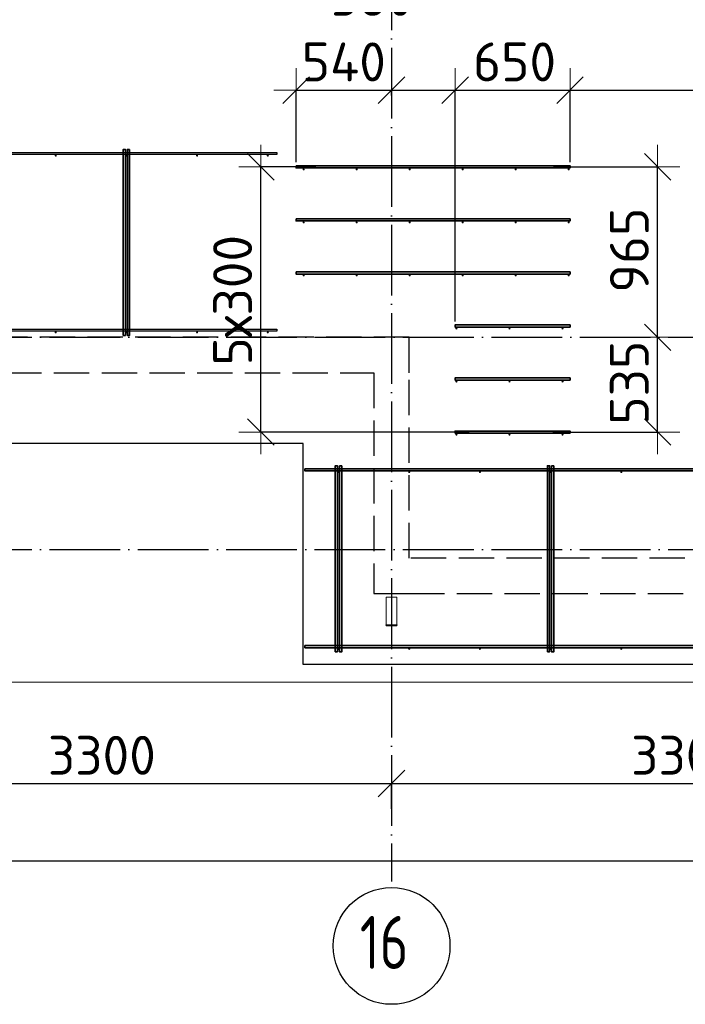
# Model space of a CAD drawing. Header units: millimetres. Extents: x 13527 to 139154, y -122592 to 61893.
# Tile 107 of 128: x 97536 to 101302, y 27427 to 32997. Entities that reach past the tile are written whole.
import ezdxf

# ---------------------------------------------------------------- set-up
doc = ezdxf.new("R2010")
doc.units = ezdxf.units.MM
doc.header["$PDMODE"] = 65
for name, pattern in [('______11', [500, 400, -50, 0, -50]), ('______2', [270, 200, -70]), ('______5', [1100, 800, -100, 100, -100])]:
    doc.linetypes.add(name, pattern=pattern)
for name, color, linetype, lineweight in [('Standard', 7, 'Continuous', 25), ('Арм.стержн. Доп. арматура', 180, 'Continuous', 35), ('Размерная линия_ общее', 7, 'Continuous', 13), ('Стальная конструкция_ общее', 7, 'Continuous', 25), ('Стена_ общее', 7, 'Continuous', 35), ('Фундамент_ общее', 7, 'Continuous', 35)]:
    doc.layers.add(name, color=color, linetype=linetype, lineweight=lineweight)
doc.layers.add('Арм.стержн. Фиксатор', color=7, linetype='Continuous', lineweight=35, true_color=0x501e0f)
doc.layers.add('Осевая линия_ общее', color=7, linetype='______5', lineweight=13, true_color=0xa0a0a0)
doc.styles.add('ISOCPEUR', font='ISOCPEUR')
doc.dimstyles.new('DIMSTYLE_16', dxfattribs={"dimtxt": 220, "dimasz": 250, "dimexe": 0, "dimexo": 0, "dimgap": 110, "dimtad": 2, "dimdec": 0, "dimrnd": 1, "dimzin": 12, "dimdsep": 46, "dimtxsty": 'ISOCPEUR', "dimblk1": 'ALL_ML_STRICH', "dimblk2": 'ALL_ML_STRICH', "dimsah": 1, "dimcen": 0, "dimclrd": 7, "dimclre": 256, "dimclrt": 7, "dimadec": 0, "dimazin": 0, "dimtfac": 1, "dimtdec": 0, "dimtix": 1, "dimtmove": 2, "dimatfit": 3, "dimfxl": 0, "dimtzin": 0, "dimlwd": 0, "dimlwe": -3, "dimarcsym": 0})
doc.dimstyles.new('DIMSTYLE_3', dxfattribs={"dimtxt": 220, "dimasz": 250, "dimexe": 0, "dimexo": 0, "dimgap": 110, "dimtad": 2, "dimdec": 0, "dimrnd": 5, "dimzin": 12, "dimdsep": 46, "dimtxsty": 'ISOCPEUR', "dimblk1": 'ALL_ML_STRICH', "dimblk2": 'ALL_ML_STRICH', "dimsah": 1, "dimcen": 0, "dimclrd": 7, "dimclre": 256, "dimclrt": 7, "dimadec": 0, "dimazin": 0, "dimtfac": 1, "dimtdec": 0, "dimtix": 1, "dimtmove": 2, "dimatfit": 3, "dimfxl": 0, "dimtvp": 1.2, "dimtzin": 0, "dimlwd": 0, "dimlwe": -3, "dimarcsym": 0})
doc.dimstyles.new('DIMSTYLE_5', dxfattribs={"dimtxt": 220, "dimasz": 250, "dimexe": 0, "dimexo": 0, "dimgap": 110, "dimtad": 2, "dimdec": 0, "dimrnd": 5, "dimzin": 12, "dimdsep": 46, "dimtxsty": 'ISOCPEUR', "dimblk1": 'ALL_ML_STRICH', "dimblk2": 'ALL_ML_STRICH', "dimsah": 1, "dimcen": 0, "dimclrd": 7, "dimclre": 256, "dimclrt": 7, "dimadec": 0, "dimazin": 0, "dimtfac": 1, "dimtdec": 0, "dimtix": 1, "dimtmove": 2, "dimatfit": 3, "dimfxl": 0, "dimtzin": 0, "dimlwd": 0, "dimlwe": -3, "dimarcsym": 0})

# ---------------------------------------------------------------- blocks, each defined once
blk = doc.blocks.new('ALL_ML_STRICH')
at = {"color": 0, "linetype": 'ByBlock', "lineweight": -2}
for p, q in [((0, -0.5), (0, 0.5)), ((-0.3, -0.3), (0.3, 0.3)), ((-1, 0), (0.5, 0))]:
    blk.add_line(p, q, dxfattribs=at)
blk = doc.blocks.new('*D454')
at = {"layer": 'DEFPOINTS', "color": 7, "linetype": 'Continuous', "lineweight": 13, "transparency": 33554687}
for p in [(99100, 32597.8), (99640, 32547.8), (99100, 32170)]:
    blk.add_point(p, dxfattribs=at)
at = {"layer": 'Размерная линия_ общее', "color": 253, "linetype": 'Continuous', "lineweight": -2, "true_color": 0xa0a0a0, "transparency": 33554687}
for p, q in [((99100, 32190), (99100, 32597.8)), ((99640, 32567.8), (99640, 32597.8))]:
    blk.add_line(p, q, dxfattribs=at)
at = {"layer": 'Размерная линия_ общее', "color": 7, "linetype": 'Continuous', "lineweight": -2, "transparency": 33554687}
blk.add_line((99100, 32597.8), (99640, 32597.8), dxfattribs=at)
at = {"layer": 'Размерная линия_ общее', "color": 7, "linetype": 'Continuous', "lineweight": 13, "transparency": 33554687, "xscale": 250, "yscale": 250, "zscale": 250, "rotation": 180}
blk.add_blockref('ALL_ML_STRICH', (99100, 32597.8), dxfattribs=at)
at = {"layer": 'Размерная линия_ общее', "color": 7, "linetype": 'Continuous', "lineweight": 13, "transparency": 33554687, "xscale": 250, "yscale": 250, "zscale": 250}
blk.add_blockref('ALL_ML_STRICH', (99640, 32597.8), dxfattribs=at)
at = {"layer": 'Размерная линия_ общее', "color": 7, "linetype": 'Continuous', "lineweight": 13, "transparency": 33554687, "insert": (99370, 32757.8), "char_height": 220, "width": 660, "attachment_point": 5, "style": 'ISOCPEUR'}
blk.add_mtext('\\A1;{540}', dxfattribs=at)
blk = doc.blocks.new('*D455')
at = {"layer": 'DEFPOINTS', "color": 7, "linetype": 'Continuous', "lineweight": 13, "transparency": 33554687}
for p in [(99640, 32597.8), (99640, 32547.8), (100000, 31270)]:
    blk.add_point(p, dxfattribs=at)
at = {"layer": 'Размерная линия_ общее', "color": 253, "linetype": 'Continuous', "lineweight": -2, "true_color": 0xa0a0a0, "transparency": 33554687}
for p, q in [((99640, 32567.8), (99640, 32597.8)), ((100000, 31290), (100000, 32597.8))]:
    blk.add_line(p, q, dxfattribs=at)
at = {"layer": 'Размерная линия_ общее', "color": 7, "linetype": 'Continuous', "lineweight": -2, "transparency": 33554687}
blk.add_line((99640, 32597.8), (100000, 32597.8), dxfattribs=at)
at = {"layer": 'Размерная линия_ общее', "color": 7, "linetype": 'Continuous', "lineweight": 13, "transparency": 33554687, "xscale": 250, "yscale": 250, "zscale": 250, "rotation": 180}
blk.add_blockref('ALL_ML_STRICH', (99640, 32597.8), dxfattribs=at)
at = {"layer": 'Размерная линия_ общее', "color": 7, "linetype": 'Continuous', "lineweight": 13, "transparency": 33554687, "xscale": 250, "yscale": 250, "zscale": 250}
blk.add_blockref('ALL_ML_STRICH', (100000, 32597.8), dxfattribs=at)
at = {"layer": 'Размерная линия_ общее', "color": 7, "linetype": 'Continuous', "lineweight": 13, "transparency": 33554687, "insert": (99531.2, 33128.5), "char_height": 220, "width": 660, "attachment_point": 5, "style": 'ISOCPEUR'}
blk.add_mtext('\\A1;{360}', dxfattribs=at)
blk = doc.blocks.new('*D456')
at = {"layer": 'DEFPOINTS', "color": 7, "linetype": 'Continuous', "lineweight": 13, "transparency": 33554687}
for p in [(100000, 32597.8), (100650, 32170), (100000, 31270)]:
    blk.add_point(p, dxfattribs=at)
at = {"layer": 'Размерная линия_ общее', "color": 253, "linetype": 'Continuous', "lineweight": -2, "true_color": 0xa0a0a0, "transparency": 33554687}
for p, q in [((100000, 31290), (100000, 32597.8)), ((100650, 32190), (100650, 32597.8))]:
    blk.add_line(p, q, dxfattribs=at)
at = {"layer": 'Размерная линия_ общее', "color": 7, "linetype": 'Continuous', "lineweight": -2, "transparency": 33554687}
blk.add_line((100000, 32597.8), (100650, 32597.8), dxfattribs=at)
at = {"layer": 'Размерная линия_ общее', "color": 7, "linetype": 'Continuous', "lineweight": 13, "transparency": 33554687, "xscale": 250, "yscale": 250, "zscale": 250, "rotation": 180}
blk.add_blockref('ALL_ML_STRICH', (100000, 32597.8), dxfattribs=at)
at = {"layer": 'Размерная линия_ общее', "color": 7, "linetype": 'Continuous', "lineweight": 13, "transparency": 33554687, "xscale": 250, "yscale": 250, "zscale": 250}
blk.add_blockref('ALL_ML_STRICH', (100650, 32597.8), dxfattribs=at)
at = {"layer": 'Размерная линия_ общее', "color": 7, "linetype": 'Continuous', "lineweight": 13, "transparency": 33554687, "insert": (100336, 32757.8), "char_height": 220, "width": 660, "attachment_point": 5, "style": 'ISOCPEUR'}
blk.add_mtext('\\A1;{650}', dxfattribs=at)
blk = doc.blocks.new('*D457')
at = {"layer": 'DEFPOINTS', "color": 7, "linetype": 'Continuous', "lineweight": 13, "transparency": 33554687}
for p in [(100650, 32597.8), (102563.6, 32205.8), (100650, 32170)]:
    blk.add_point(p, dxfattribs=at)
at = {"layer": 'Размерная линия_ общее', "color": 253, "linetype": 'Continuous', "lineweight": -2, "true_color": 0xa0a0a0, "transparency": 33554687}
for p, q in [((100650, 32190), (100650, 32597.8)), ((102563.6, 32225.8), (102563.6, 32597.8))]:
    blk.add_line(p, q, dxfattribs=at)
at = {"layer": 'Размерная линия_ общее', "color": 7, "linetype": 'Continuous', "lineweight": -2, "transparency": 33554687}
blk.add_line((100650, 32597.8), (102563.6, 32597.8), dxfattribs=at)
at = {"layer": 'Размерная линия_ общее', "color": 7, "linetype": 'Continuous', "lineweight": 13, "transparency": 33554687, "xscale": 250, "yscale": 250, "zscale": 250, "rotation": 180}
blk.add_blockref('ALL_ML_STRICH', (100650, 32597.8), dxfattribs=at)
at = {"layer": 'Размерная линия_ общее', "color": 7, "linetype": 'Continuous', "lineweight": 13, "transparency": 33554687, "xscale": 250, "yscale": 250, "zscale": 250}
blk.add_blockref('ALL_ML_STRICH', (102563.6, 32597.8), dxfattribs=at)
at = {"layer": 'Размерная линия_ общее', "color": 7, "linetype": 'Continuous', "lineweight": 13, "transparency": 33554687, "insert": (101661.8, 32757.8), "char_height": 220, "width": 880, "attachment_point": 5, "style": 'ISOCPEUR'}
blk.add_mtext('\\A1;{1915}', dxfattribs=at)
blk = doc.blocks.new('*D461')
at = {"layer": 'DEFPOINTS', "color": 7, "linetype": 'Continuous', "lineweight": 13, "transparency": 33554687}
for p in [(100916.2, 31200), (100532.5, 30664), (101145.6, 30664)]:
    blk.add_point(p, dxfattribs=at)
at = {"layer": 'Размерная линия_ общее', "color": 253, "linetype": 'Continuous', "lineweight": -2, "true_color": 0xa0a0a0, "transparency": 33554687}
for p, q in [((101145.6, 31200), (101145.6, 31200)), ((100552.5, 30664), (101145.6, 30664))]:
    blk.add_line(p, q, dxfattribs=at)
at = {"layer": 'Размерная линия_ общее', "color": 7, "linetype": 'Continuous', "lineweight": -2, "transparency": 33554687}
blk.add_line((101145.6, 30664), (101145.6, 31200), dxfattribs=at)
at = {"layer": 'Размерная линия_ общее', "color": 7, "linetype": 'Continuous', "lineweight": 13, "transparency": 33554687, "xscale": 250, "yscale": 250, "zscale": 250}
for p, rotation in [((101145.6, 31200), 90), ((101145.6, 30664), 270)]:
    blk.add_blockref('ALL_ML_STRICH', p, dxfattribs=dict(at, rotation=rotation))
at = {"layer": 'Размерная линия_ общее', "color": 7, "linetype": 'Continuous', "lineweight": 13, "transparency": 33554687, "insert": (100985.6, 30943), "char_height": 220, "width": 660, "attachment_point": 5, "rotation": 90, "style": 'ISOCPEUR'}
blk.add_mtext('\\A1;{535}', dxfattribs=at)
blk = doc.blocks.new('*D462')
at = {"layer": 'DEFPOINTS', "color": 7, "linetype": 'Continuous', "lineweight": 13, "transparency": 33554687}
for p in [(100536.7, 32164), (100916.2, 31200), (101145.6, 31200)]:
    blk.add_point(p, dxfattribs=at)
at = {"layer": 'Размерная линия_ общее', "color": 253, "linetype": 'Continuous', "lineweight": -2, "true_color": 0xa0a0a0, "transparency": 33554687}
for p, q in [((100556.7, 32164), (101145.6, 32164)), ((101145.6, 31200), (101145.6, 31200))]:
    blk.add_line(p, q, dxfattribs=at)
at = {"layer": 'Размерная линия_ общее', "color": 7, "linetype": 'Continuous', "lineweight": -2, "transparency": 33554687}
blk.add_line((101145.6, 31200), (101145.6, 32164), dxfattribs=at)
at = {"layer": 'Размерная линия_ общее', "color": 7, "linetype": 'Continuous', "lineweight": 13, "transparency": 33554687, "xscale": 250, "yscale": 250, "zscale": 250}
for p, rotation in [((101145.6, 32164), 90), ((101145.6, 31200), 270)]:
    blk.add_blockref('ALL_ML_STRICH', p, dxfattribs=dict(at, rotation=rotation))
at = {"layer": 'Размерная линия_ общее', "color": 7, "linetype": 'Continuous', "lineweight": 13, "transparency": 33554687, "insert": (100985.6, 31693), "char_height": 220, "width": 660, "attachment_point": 5, "rotation": 90, "style": 'ISOCPEUR'}
blk.add_mtext('\\A1;{965}', dxfattribs=at)
blk = doc.blocks.new('*D465')
at = {"layer": 'DEFPOINTS', "color": 7, "linetype": 'Continuous', "lineweight": 13, "transparency": 33554687}
for p in [(99231.3, 32164), (98900.8, 30664), (100098.8, 30664)]:
    blk.add_point(p, dxfattribs=at)
at = {"layer": 'Размерная линия_ общее', "color": 253, "linetype": 'Continuous', "lineweight": -2, "true_color": 0xa0a0a0, "transparency": 33554687}
for p, q in [((99211.3, 32164), (98900.8, 32164)), ((100078.8, 30664), (98900.8, 30664))]:
    blk.add_line(p, q, dxfattribs=at)
at = {"layer": 'Размерная линия_ общее', "color": 7, "linetype": 'Continuous', "lineweight": -2, "transparency": 33554687}
blk.add_line((98900.8, 30664), (98900.8, 32164), dxfattribs=at)
at = {"layer": 'Размерная линия_ общее', "color": 7, "linetype": 'Continuous', "lineweight": 13, "transparency": 33554687, "xscale": 250, "yscale": 250, "zscale": 250}
for p, rotation in [((98900.8, 32164), 90), ((98900.8, 30664), 270)]:
    blk.add_blockref('ALL_ML_STRICH', p, dxfattribs=dict(at, rotation=rotation))
at = {"layer": 'Размерная линия_ общее', "color": 7, "linetype": 'Continuous', "lineweight": 13, "transparency": 33554687, "insert": (98630.8, 31040), "char_height": 220, "width": 11, "attachment_point": 1, "rotation": 90, "line_spacing_factor": 0.60241, "style": 'ISOCPEUR'}
blk.add_mtext('5х300', dxfattribs=at)
blk = doc.blocks.new('*D557')
at = {"layer": 'DEFPOINTS', "color": 7, "linetype": 'Continuous', "lineweight": 13, "transparency": 33554687}
for p in [(96340, 28675.7), (96340, 28512.1), (99640, 28512.1)]:
    blk.add_point(p, dxfattribs=at)
at = {"layer": 'Размерная линия_ общее', "color": 253, "linetype": 'Continuous', "lineweight": -2, "true_color": 0xa0a0a0, "transparency": 33554687}
for p, q in [((96340, 28532.1), (96340, 28675.7)), ((99640, 28532.1), (99640, 28675.7))]:
    blk.add_line(p, q, dxfattribs=at)
at = {"layer": 'Размерная линия_ общее', "color": 7, "linetype": 'Continuous', "lineweight": -2, "transparency": 33554687}
blk.add_line((96340, 28675.7), (99640, 28675.7), dxfattribs=at)
at = {"layer": 'Размерная линия_ общее', "color": 7, "linetype": 'Continuous', "lineweight": 13, "transparency": 33554687, "xscale": 250, "yscale": 250, "zscale": 250, "rotation": 180}
blk.add_blockref('ALL_ML_STRICH', (96340, 28675.7), dxfattribs=at)
at = {"layer": 'Размерная линия_ общее', "color": 7, "linetype": 'Continuous', "lineweight": 13, "transparency": 33554687, "xscale": 250, "yscale": 250, "zscale": 250}
blk.add_blockref('ALL_ML_STRICH', (99640, 28675.7), dxfattribs=at)
at = {"layer": 'Размерная линия_ общее', "color": 7, "linetype": 'Continuous', "lineweight": 13, "transparency": 33554687, "insert": (98001, 28835.7), "char_height": 220, "width": 880, "attachment_point": 5, "style": 'ISOCPEUR'}
blk.add_mtext('\\A1;{3300}', dxfattribs=at)
blk = doc.blocks.new('*D558')
at = {"layer": 'DEFPOINTS', "color": 7, "linetype": 'Continuous', "lineweight": 13, "transparency": 33554687}
for p in [(99640, 28675.7), (99640, 28512.1), (102940, 28512.1)]:
    blk.add_point(p, dxfattribs=at)
at = {"layer": 'Размерная линия_ общее', "color": 253, "linetype": 'Continuous', "lineweight": -2, "true_color": 0xa0a0a0, "transparency": 33554687}
for p, q in [((99640, 28532.1), (99640, 28675.7)), ((102940, 28532.1), (102940, 28675.7))]:
    blk.add_line(p, q, dxfattribs=at)
at = {"layer": 'Размерная линия_ общее', "color": 7, "linetype": 'Continuous', "lineweight": -2, "transparency": 33554687}
blk.add_line((99640, 28675.7), (102940, 28675.7), dxfattribs=at)
at = {"layer": 'Размерная линия_ общее', "color": 7, "linetype": 'Continuous', "lineweight": 13, "transparency": 33554687, "xscale": 250, "yscale": 250, "zscale": 250, "rotation": 180}
blk.add_blockref('ALL_ML_STRICH', (99640, 28675.7), dxfattribs=at)
at = {"layer": 'Размерная линия_ общее', "color": 7, "linetype": 'Continuous', "lineweight": 13, "transparency": 33554687, "xscale": 250, "yscale": 250, "zscale": 250}
blk.add_blockref('ALL_ML_STRICH', (102940, 28675.7), dxfattribs=at)
at = {"layer": 'Размерная линия_ общее', "color": 7, "linetype": 'Continuous', "lineweight": 13, "transparency": 33554687, "insert": (101301, 28835.7), "char_height": 220, "width": 880, "attachment_point": 5, "style": 'ISOCPEUR'}
blk.add_mtext('\\A1;{3300}', dxfattribs=at)
blk = doc.blocks.new('*D563')
at = {"layer": 'DEFPOINTS', "color": 7, "linetype": 'Continuous', "lineweight": 13, "transparency": 33554687}
for p in [(75300, 28239.6), (75300, 28122.1), (117380, 28122.1)]:
    blk.add_point(p, dxfattribs=at)
at = {"layer": 'Размерная линия_ общее', "color": 253, "linetype": 'Continuous', "lineweight": -2, "true_color": 0xa0a0a0, "transparency": 33554687}
for p, q in [((75300, 28222.1), (75300, 28239.6)), ((117380, 28222.1), (117380, 28239.6))]:
    blk.add_line(p, q, dxfattribs=at)
at = {"layer": 'Размерная линия_ общее', "color": 7, "linetype": 'Continuous', "lineweight": -2, "transparency": 33554687}
blk.add_line((75300, 28239.6), (117380, 28239.6), dxfattribs=at)
at = {"layer": 'Размерная линия_ общее', "color": 7, "linetype": 'Continuous', "lineweight": 13, "transparency": 33554687, "xscale": 250, "yscale": 250, "zscale": 250, "rotation": 180}
blk.add_blockref('ALL_ML_STRICH', (75300, 28239.6), dxfattribs=at)
at = {"layer": 'Размерная линия_ общее', "color": 7, "linetype": 'Continuous', "lineweight": 13, "transparency": 33554687, "xscale": 250, "yscale": 250, "zscale": 250}
blk.add_blockref('ALL_ML_STRICH', (117380, 28239.6), dxfattribs=at)
at = {"layer": 'Размерная линия_ общее', "color": 7, "linetype": 'Continuous', "lineweight": 13, "transparency": 33554687, "insert": (96340, 28399.6), "char_height": 220, "width": 1100, "attachment_point": 5, "style": 'ISOCPEUR'}
blk.add_mtext('\\A1;{42080}', dxfattribs=at)
blk = doc.blocks.new('СЛОЖНЫЙ_ОБЪЕКТ_6')
at = {"layer": 'Стена_ общее', "color": 9, "linetype": '______2', "lineweight": -3, "true_color": 0xc7c7c7, "transparency": 33554687}
for p, q in [((99740, 31200), (96440, 31200)), ((99740, 31000), (99740, 31200)), ((93140, 31000), (99540, 31000)), ((99540, 31000), (99540, 29750)), ((99740, 29950), (99740, 31000)), ((103460, 29950), (99740, 29950)), ((99540, 29750), (99740, 29750)), ((99740, 29750), (103660, 29750))]:
    blk.add_line(p, q, dxfattribs=at)

msp = doc.modelspace()

# ---------------------------------------------------------------- hatches: boundary and pattern name
at = {"layer": 'Арм.стержн. Доп. арматура', "linetype": 'Continuous', "lineweight": 35, "transparency": 33554687}
for points in [[(99148.5, 32150), (99148, 32152.3), (99146.7, 32154.2), (99144.8, 32155.5), (99142.5, 32156), (99140.2, 32155.5), (99138.3, 32154.2), (99137, 32152.3), (99136.5, 32150), (99137, 32147.7), (99138.3, 32145.8), (99140.2, 32144.5), (99142.5, 32144), (99144.8, 32144.5), (99146.7, 32145.8), (99148, 32147.7)], [(99448.5, 32150), (99448, 32152.3), (99446.7, 32154.2), (99444.8, 32155.5), (99442.5, 32156), (99440.2, 32155.5), (99438.3, 32154.2), (99437, 32152.3), (99436.5, 32150), (99437, 32147.7), (99438.3, 32145.8), (99440.2, 32144.5), (99442.5, 32144), (99444.8, 32144.5), (99446.7, 32145.8), (99448, 32147.7)], [(99748.5, 32150), (99748, 32152.3), (99746.7, 32154.2), (99744.8, 32155.5), (99742.5, 32156), (99740.2, 32155.5), (99738.3, 32154.2), (99737, 32152.3), (99736.5, 32150), (99737, 32147.7), (99738.3, 32145.8), (99740.2, 32144.5), (99742.5, 32144), (99744.8, 32144.5), (99746.7, 32145.8), (99748, 32147.7)], [(100048.5, 32150), (100048, 32152.3), (100046.7, 32154.2), (100044.8, 32155.5), (100042.5, 32156), (100040.2, 32155.5), (100038.3, 32154.2), (100037, 32152.3), (100036.5, 32150), (100037, 32147.7), (100038.3, 32145.8), (100040.2, 32144.5), (100042.5, 32144), (100044.8, 32144.5), (100046.7, 32145.8), (100048, 32147.7)], [(100348.5, 32150), (100348, 32152.3), (100346.7, 32154.2), (100344.8, 32155.5), (100342.5, 32156), (100340.2, 32155.5), (100338.3, 32154.2), (100337, 32152.3), (100336.5, 32150), (100337, 32147.7), (100338.3, 32145.8), (100340.2, 32144.5), (100342.5, 32144), (100344.8, 32144.5), (100346.7, 32145.8), (100348, 32147.7)], [(100648.5, 32150), (100648, 32152.3), (100646.7, 32154.2), (100644.8, 32155.5), (100642.5, 32156), (100640.2, 32155.5), (100638.3, 32154.2), (100637, 32152.3), (100636.5, 32150), (100637, 32147.7), (100638.3, 32145.8), (100640.2, 32144.5), (100642.5, 32144), (100644.8, 32144.5), (100646.7, 32145.8), (100648, 32147.7)], [(99148.5, 31850), (99148, 31852.3), (99146.7, 31854.2), (99144.8, 31855.5), (99142.5, 31856), (99140.2, 31855.5), (99138.3, 31854.2), (99137, 31852.3), (99136.5, 31850), (99137, 31847.7), (99138.3, 31845.8), (99140.2, 31844.5), (99142.5, 31844), (99144.8, 31844.5), (99146.7, 31845.8), (99148, 31847.7)], [(99448.5, 31850), (99448, 31852.3), (99446.7, 31854.2), (99444.8, 31855.5), (99442.5, 31856), (99440.2, 31855.5), (99438.3, 31854.2), (99437, 31852.3), (99436.5, 31850), (99437, 31847.7), (99438.3, 31845.8), (99440.2, 31844.5), (99442.5, 31844), (99444.8, 31844.5), (99446.7, 31845.8), (99448, 31847.7)], [(99748.5, 31850), (99748, 31852.3), (99746.7, 31854.2), (99744.8, 31855.5), (99742.5, 31856), (99740.2, 31855.5), (99738.3, 31854.2), (99737, 31852.3), (99736.5, 31850), (99737, 31847.7), (99738.3, 31845.8), (99740.2, 31844.5), (99742.5, 31844), (99744.8, 31844.5), (99746.7, 31845.8), (99748, 31847.7)], [(100048.5, 31850), (100048, 31852.3), (100046.7, 31854.2), (100044.8, 31855.5), (100042.5, 31856), (100040.2, 31855.5), (100038.3, 31854.2), (100037, 31852.3), (100036.5, 31850), (100037, 31847.7), (100038.3, 31845.8), (100040.2, 31844.5), (100042.5, 31844), (100044.8, 31844.5), (100046.7, 31845.8), (100048, 31847.7)], [(100348.5, 31850), (100348, 31852.3), (100346.7, 31854.2), (100344.8, 31855.5), (100342.5, 31856), (100340.2, 31855.5), (100338.3, 31854.2), (100337, 31852.3), (100336.5, 31850), (100337, 31847.7), (100338.3, 31845.8), (100340.2, 31844.5), (100342.5, 31844), (100344.8, 31844.5), (100346.7, 31845.8), (100348, 31847.7)], [(100648.5, 31850), (100648, 31852.3), (100646.7, 31854.2), (100644.8, 31855.5), (100642.5, 31856), (100640.2, 31855.5), (100638.3, 31854.2), (100637, 31852.3), (100636.5, 31850), (100637, 31847.7), (100638.3, 31845.8), (100640.2, 31844.5), (100642.5, 31844), (100644.8, 31844.5), (100646.7, 31845.8), (100648, 31847.7)], [(99148.5, 31550), (99148, 31552.3), (99146.7, 31554.2), (99144.8, 31555.5), (99142.5, 31556), (99140.2, 31555.5), (99138.3, 31554.2), (99137, 31552.3), (99136.5, 31550), (99137, 31547.7), (99138.3, 31545.8), (99140.2, 31544.5), (99142.5, 31544), (99144.8, 31544.5), (99146.7, 31545.8), (99148, 31547.7)], [(99448.5, 31550), (99448, 31552.3), (99446.7, 31554.2), (99444.8, 31555.5), (99442.5, 31556), (99440.2, 31555.5), (99438.3, 31554.2), (99437, 31552.3), (99436.5, 31550), (99437, 31547.7), (99438.3, 31545.8), (99440.2, 31544.5), (99442.5, 31544), (99444.8, 31544.5), (99446.7, 31545.8), (99448, 31547.7)], [(99748.5, 31550), (99748, 31552.3), (99746.7, 31554.2), (99744.8, 31555.5), (99742.5, 31556), (99740.2, 31555.5), (99738.3, 31554.2), (99737, 31552.3), (99736.5, 31550), (99737, 31547.7), (99738.3, 31545.8), (99740.2, 31544.5), (99742.5, 31544), (99744.8, 31544.5), (99746.7, 31545.8), (99748, 31547.7)], [(100048.5, 31550), (100048, 31552.3), (100046.7, 31554.2), (100044.8, 31555.5), (100042.5, 31556), (100040.2, 31555.5), (100038.3, 31554.2), (100037, 31552.3), (100036.5, 31550), (100037, 31547.7), (100038.3, 31545.8), (100040.2, 31544.5), (100042.5, 31544), (100044.8, 31544.5), (100046.7, 31545.8), (100048, 31547.7)], [(100348.5, 31550), (100348, 31552.3), (100346.7, 31554.2), (100344.8, 31555.5), (100342.5, 31556), (100340.2, 31555.5), (100338.3, 31554.2), (100337, 31552.3), (100336.5, 31550), (100337, 31547.7), (100338.3, 31545.8), (100340.2, 31544.5), (100342.5, 31544), (100344.8, 31544.5), (100346.7, 31545.8), (100348, 31547.7)], [(100648.5, 31550), (100648, 31552.3), (100646.7, 31554.2), (100644.8, 31555.5), (100642.5, 31556), (100640.2, 31555.5), (100638.3, 31554.2), (100637, 31552.3), (100636.5, 31550), (100637, 31547.7), (100638.3, 31545.8), (100640.2, 31544.5), (100642.5, 31544), (100644.8, 31544.5), (100646.7, 31545.8), (100648, 31547.7)], [(100013.5, 31250), (100013, 31252.3), (100011.7, 31254.2), (100009.8, 31255.5), (100007.5, 31256), (100005.2, 31255.5), (100003.3, 31254.2), (100002, 31252.3), (100001.5, 31250), (100002, 31247.7), (100003.3, 31245.8), (100005.2, 31244.5), (100007.5, 31244), (100009.8, 31244.5), (100011.7, 31245.8), (100013, 31247.7)], [(100313.5, 31250), (100313, 31252.3), (100311.7, 31254.2), (100309.8, 31255.5), (100307.5, 31256), (100305.2, 31255.5), (100303.3, 31254.2), (100302, 31252.3), (100301.5, 31250), (100302, 31247.7), (100303.3, 31245.8), (100305.2, 31244.5), (100307.5, 31244), (100309.8, 31244.5), (100311.7, 31245.8), (100313, 31247.7)], [(100613.5, 31250), (100613, 31252.3), (100611.7, 31254.2), (100609.8, 31255.5), (100607.5, 31256), (100605.2, 31255.5), (100603.3, 31254.2), (100602, 31252.3), (100601.5, 31250), (100602, 31247.7), (100603.3, 31245.8), (100605.2, 31244.5), (100607.5, 31244), (100609.8, 31244.5), (100611.7, 31245.8), (100613, 31247.7)], [(100013.5, 30950), (100013, 30952.3), (100011.7, 30954.2), (100009.8, 30955.5), (100007.5, 30956), (100005.2, 30955.5), (100003.3, 30954.2), (100002, 30952.3), (100001.5, 30950), (100002, 30947.7), (100003.3, 30945.8), (100005.2, 30944.5), (100007.5, 30944), (100009.8, 30944.5), (100011.7, 30945.8), (100013, 30947.7)], [(100313.5, 30950), (100313, 30952.3), (100311.7, 30954.2), (100309.8, 30955.5), (100307.5, 30956), (100305.2, 30955.5), (100303.3, 30954.2), (100302, 30952.3), (100301.5, 30950), (100302, 30947.7), (100303.3, 30945.8), (100305.2, 30944.5), (100307.5, 30944), (100309.8, 30944.5), (100311.7, 30945.8), (100313, 30947.7)], [(100613.5, 30950), (100613, 30952.3), (100611.7, 30954.2), (100609.8, 30955.5), (100607.5, 30956), (100605.2, 30955.5), (100603.3, 30954.2), (100602, 30952.3), (100601.5, 30950), (100602, 30947.7), (100603.3, 30945.8), (100605.2, 30944.5), (100607.5, 30944), (100609.8, 30944.5), (100611.7, 30945.8), (100613, 30947.7)], [(100013.5, 30650), (100013, 30652.3), (100011.7, 30654.2), (100009.8, 30655.5), (100007.5, 30656), (100005.2, 30655.5), (100003.3, 30654.2), (100002, 30652.3), (100001.5, 30650), (100002, 30647.7), (100003.3, 30645.8), (100005.2, 30644.5), (100007.5, 30644), (100009.8, 30644.5), (100011.7, 30645.8), (100013, 30647.7)], [(100313.5, 30650), (100313, 30652.3), (100311.7, 30654.2), (100309.8, 30655.5), (100307.5, 30656), (100305.2, 30655.5), (100303.3, 30654.2), (100302, 30652.3), (100301.5, 30650), (100302, 30647.7), (100303.3, 30645.8), (100305.2, 30644.5), (100307.5, 30644), (100309.8, 30644.5), (100311.7, 30645.8), (100313, 30647.7)], [(100613.5, 30650), (100613, 30652.3), (100611.7, 30654.2), (100609.8, 30655.5), (100607.5, 30656), (100605.2, 30655.5), (100603.3, 30654.2), (100602, 30652.3), (100601.5, 30650), (100602, 30647.7), (100603.3, 30645.8), (100605.2, 30644.5), (100607.5, 30644), (100609.8, 30644.5), (100611.7, 30645.8), (100613, 30647.7)]]:
    msp.add_hatch(color=34, dxfattribs=at).paths.add_polyline_path(points)
at = {"layer": 'Арм.стержн. Фиксатор', "linetype": 'Continuous', "lineweight": 35, "transparency": 33554687}
for points in [[(97746, 32228), (97745.5, 32230.3), (97744.2, 32232.2), (97742.3, 32233.5), (97740, 32234), (97737.7, 32233.5), (97735.8, 32232.2), (97734.5, 32230.3), (97734, 32228), (97734.5, 32225.7), (97735.8, 32223.8), (97737.7, 32222.5), (97740, 32222), (97742.3, 32222.5), (97744.2, 32223.8), (97745.5, 32225.7)], [(98146, 32228), (98145.5, 32230.3), (98144.2, 32232.2), (98142.3, 32233.5), (98140, 32234), (98137.7, 32233.5), (98135.8, 32232.2), (98134.5, 32230.3), (98134, 32228), (98134.5, 32225.7), (98135.8, 32223.8), (98137.7, 32222.5), (98140, 32222), (98142.3, 32222.5), (98144.2, 32223.8), (98145.5, 32225.7)], [(98546, 32228), (98545.5, 32230.3), (98544.2, 32232.2), (98542.3, 32233.5), (98540, 32234), (98537.7, 32233.5), (98535.8, 32232.2), (98534.5, 32230.3), (98534, 32228), (98534.5, 32225.7), (98535.8, 32223.8), (98537.7, 32222.5), (98540, 32222), (98542.3, 32222.5), (98544.2, 32223.8), (98545.5, 32225.7)], [(98946, 32228), (98945.5, 32230.3), (98944.2, 32232.2), (98942.3, 32233.5), (98940, 32234), (98937.7, 32233.5), (98935.8, 32232.2), (98934.5, 32230.3), (98934, 32228), (98934.5, 32225.7), (98935.8, 32223.8), (98937.7, 32222.5), (98940, 32222), (98942.3, 32222.5), (98944.2, 32223.8), (98945.5, 32225.7)], [(97746, 31228), (97745.5, 31230.3), (97744.2, 31232.2), (97742.3, 31233.5), (97740, 31234), (97737.7, 31233.5), (97735.8, 31232.2), (97734.5, 31230.3), (97734, 31228), (97734.5, 31225.7), (97735.8, 31223.8), (97737.7, 31222.5), (97740, 31222), (97742.3, 31222.5), (97744.2, 31223.8), (97745.5, 31225.7)], [(98146, 31228), (98145.5, 31230.3), (98144.2, 31232.2), (98142.3, 31233.5), (98140, 31234), (98137.7, 31233.5), (98135.8, 31232.2), (98134.5, 31230.3), (98134, 31228), (98134.5, 31225.7), (98135.8, 31223.8), (98137.7, 31222.5), (98140, 31222), (98142.3, 31222.5), (98144.2, 31223.8), (98145.5, 31225.7)], [(98546, 31228), (98545.5, 31230.3), (98544.2, 31232.2), (98542.3, 31233.5), (98540, 31234), (98537.7, 31233.5), (98535.8, 31232.2), (98534.5, 31230.3), (98534, 31228), (98534.5, 31225.7), (98535.8, 31223.8), (98537.7, 31222.5), (98540, 31222), (98542.3, 31222.5), (98544.2, 31223.8), (98545.5, 31225.7)], [(98946, 31228), (98945.5, 31230.3), (98944.2, 31232.2), (98942.3, 31233.5), (98940, 31234), (98937.7, 31233.5), (98935.8, 31232.2), (98934.5, 31230.3), (98934, 31228), (98934.5, 31225.7), (98935.8, 31223.8), (98937.7, 31222.5), (98940, 31222), (98942.3, 31222.5), (98944.2, 31223.8), (98945.5, 31225.7)], [(99346, 30438), (99345.5, 30440.3), (99344.2, 30442.2), (99342.3, 30443.5), (99340, 30444), (99337.7, 30443.5), (99335.8, 30442.2), (99334.5, 30440.3), (99334, 30438), (99334.5, 30435.7), (99335.8, 30433.8), (99337.7, 30432.5), (99340, 30432), (99342.3, 30432.5), (99344.2, 30433.8), (99345.5, 30435.7)], [(99746, 30438), (99745.5, 30440.3), (99744.2, 30442.2), (99742.3, 30443.5), (99740, 30444), (99737.7, 30443.5), (99735.8, 30442.2), (99734.5, 30440.3), (99734, 30438), (99734.5, 30435.7), (99735.8, 30433.8), (99737.7, 30432.5), (99740, 30432), (99742.3, 30432.5), (99744.2, 30433.8), (99745.5, 30435.7)], [(100146, 30438), (100145.5, 30440.3), (100144.2, 30442.2), (100142.3, 30443.5), (100140, 30444), (100137.7, 30443.5), (100135.8, 30442.2), (100134.5, 30440.3), (100134, 30438), (100134.5, 30435.7), (100135.8, 30433.8), (100137.7, 30432.5), (100140, 30432), (100142.3, 30432.5), (100144.2, 30433.8), (100145.5, 30435.7)], [(100546, 30438), (100545.5, 30440.3), (100544.2, 30442.2), (100542.3, 30443.5), (100540, 30444), (100537.7, 30443.5), (100535.8, 30442.2), (100534.5, 30440.3), (100534, 30438), (100534.5, 30435.7), (100535.8, 30433.8), (100537.7, 30432.5), (100540, 30432), (100542.3, 30432.5), (100544.2, 30433.8), (100545.5, 30435.7)], [(100946, 30438), (100945.5, 30440.3), (100944.2, 30442.2), (100942.3, 30443.5), (100940, 30444), (100937.7, 30443.5), (100935.8, 30442.2), (100934.5, 30440.3), (100934, 30438), (100934.5, 30435.7), (100935.8, 30433.8), (100937.7, 30432.5), (100940, 30432), (100942.3, 30432.5), (100944.2, 30433.8), (100945.5, 30435.7)], [(99346, 29438), (99345.5, 29440.3), (99344.2, 29442.2), (99342.3, 29443.5), (99340, 29444), (99337.7, 29443.5), (99335.8, 29442.2), (99334.5, 29440.3), (99334, 29438), (99334.5, 29435.7), (99335.8, 29433.8), (99337.7, 29432.5), (99340, 29432), (99342.3, 29432.5), (99344.2, 29433.8), (99345.5, 29435.7)], [(99746, 29438), (99745.5, 29440.3), (99744.2, 29442.2), (99742.3, 29443.5), (99740, 29444), (99737.7, 29443.5), (99735.8, 29442.2), (99734.5, 29440.3), (99734, 29438), (99734.5, 29435.7), (99735.8, 29433.8), (99737.7, 29432.5), (99740, 29432), (99742.3, 29432.5), (99744.2, 29433.8), (99745.5, 29435.7)], [(100146, 29438), (100145.5, 29440.3), (100144.2, 29442.2), (100142.3, 29443.5), (100140, 29444), (100137.7, 29443.5), (100135.8, 29442.2), (100134.5, 29440.3), (100134, 29438), (100134.5, 29435.7), (100135.8, 29433.8), (100137.7, 29432.5), (100140, 29432), (100142.3, 29432.5), (100144.2, 29433.8), (100145.5, 29435.7)], [(100546, 29438), (100545.5, 29440.3), (100544.2, 29442.2), (100542.3, 29443.5), (100540, 29444), (100537.7, 29443.5), (100535.8, 29442.2), (100534.5, 29440.3), (100534, 29438), (100534.5, 29435.7), (100535.8, 29433.8), (100537.7, 29432.5), (100540, 29432), (100542.3, 29432.5), (100544.2, 29433.8), (100545.5, 29435.7)], [(100946, 29438), (100945.5, 29440.3), (100944.2, 29442.2), (100942.3, 29443.5), (100940, 29444), (100937.7, 29443.5), (100935.8, 29442.2), (100934.5, 29440.3), (100934, 29438), (100934.5, 29435.7), (100935.8, 29433.8), (100937.7, 29432.5), (100940, 29432), (100942.3, 29432.5), (100944.2, 29433.8), (100945.5, 29435.7)]]:
    msp.add_hatch(color=34, dxfattribs=at).paths.add_polyline_path(points)

# ---------------------------------------------------------------- linework, layer by layer
at = {"layer": 'Standard', "color": 7, "linetype": 'Continuous', "lineweight": 13, "transparency": 33554687}
msp.add_lwpolyline([(75100, 29250), (117980, 29250), (117980, 46440), (75100, 46440), (75100, 29250)], dxfattribs=at)
at = {"layer": 'Арм.стержн. Доп. арматура', "color": 34, "linetype": 'Continuous', "lineweight": 35, "transparency": 33554687}
for points in [[(99100, 32170), (100650, 32170), (100650, 32158), (99100, 32158), (99100, 32170)], [(99100, 32170), (100650, 32170), (100650, 32158), (99100, 32158), (99100, 32170)], [(99100, 31870), (100650, 31870), (100650, 31858), (99100, 31858), (99100, 31870)], [(99100, 31870), (100650, 31870), (100650, 31858), (99100, 31858), (99100, 31870)], [(99100, 31570), (100650, 31570), (100650, 31558), (99100, 31558), (99100, 31570)], [(99100, 31570), (100650, 31570), (100650, 31558), (99100, 31558), (99100, 31570)], [(100650, 31258), (100000, 31258), (100000, 31270), (100650, 31270), (100650, 31258)], [(100650, 31258), (100000, 31258), (100000, 31270), (100650, 31270), (100650, 31258)], [(100650, 30958), (100000, 30958), (100000, 30970), (100650, 30970), (100650, 30958)], [(100650, 30958), (100000, 30958), (100000, 30970), (100650, 30970), (100650, 30958)], [(100650, 30658), (100000, 30658), (100000, 30670), (100650, 30670), (100650, 30658)], [(100650, 30658), (100000, 30658), (100000, 30670), (100650, 30670), (100650, 30658)]]:
    msp.add_lwpolyline(points, dxfattribs=at)
at = {"layer": 'Арм.стержн. Фиксатор', "color": 34, "linetype": 'Continuous', "lineweight": 35, "transparency": 33554687}
for points in [[(98122, 31211.1), (98122, 32263.1), (98134, 32263.1), (98134, 31211.1), (98122, 31211.1)], [(98158, 32262.9), (98158, 31210.8), (98146, 31210.8), (98146, 32262.9), (98158, 32262.9)], [(99322, 29421.1), (99322, 30473.1), (99334, 30473.1), (99334, 29421.1), (99322, 29421.1)], [(99358, 30472.9), (99358, 29420.8), (99346, 29420.8), (99346, 30472.9), (99358, 30472.9)], [(100522, 29421.1), (100522, 30473.1), (100534, 30473.1), (100534, 29421.1), (100522, 29421.1)], [(100558, 30472.9), (100558, 29420.8), (100546, 29420.8), (100546, 30472.9), (100558, 30472.9)], [(99150, 30456), (104050, 30456), (104050, 30444), (99150, 30444), (99150, 30456)], [(99150, 30456), (104050, 30456), (104050, 30444), (99150, 30444), (99150, 30456)], [(99150, 29456), (104050, 29456), (104050, 29444), (99150, 29444), (99150, 29456)], [(99150, 29456), (104050, 29456), (104050, 29444), (99150, 29444), (99150, 29456)]]:
    msp.add_lwpolyline(points, dxfattribs=at)
at = {"layer": 'Арм.стержн. Фиксатор', "color": 34, "linetype": 'Continuous', "lineweight": 25, "transparency": 33554687}
for points in [[(93754.2, 32246), (98991.7, 32246), (98991.7, 32234), (93754.2, 32234), (93754.2, 32246)], [(93754.2, 32246), (98991.7, 32246), (98991.7, 32234), (93754.2, 32234), (93754.2, 32246)], [(93754.2, 31246), (98991.7, 31246), (98991.7, 31234), (93754.2, 31234), (93754.2, 31246)], [(93754.2, 31246), (98991.7, 31246), (98991.7, 31234), (93754.2, 31234), (93754.2, 31246)]]:
    msp.add_lwpolyline(points, dxfattribs=at)
at = {"layer": 'Осевая линия_ общее', "color": 253, "linetype": '______11', "lineweight": -3, "true_color": 0xa0a0a0, "transparency": 33554687}
for p, q in [((99640, 46340), (99640, 28122.1)), ((75200, 31200), (119325.4, 31200)), ((75200, 30000), (119325.4, 30000))]:
    msp.add_line(p, q, dxfattribs=at)
at = {"layer": 'Осевая линия_ общее', "color": 7, "linetype": 'Continuous', "lineweight": -3, "transparency": 33554687}
msp.add_circle((99640.4, 27757.6), 330.4, dxfattribs=at)
at = {"layer": 'Стальная конструкция_ общее', "color": 253, "linetype": '______2', "lineweight": 18, "true_color": 0xababab, "transparency": 33554687}
for p, q in [((99610, 29573.1), (99610, 29730)), ((99610, 29730), (99670, 29730)), ((99610, 29573.1), (99610, 29730)), ((99610, 29730), (99670, 29730)), ((99670, 29730), (99670, 29573.1)), ((99670, 29730), (99670, 29573.1))]:
    msp.add_line(p, q, dxfattribs=at)
at = {"layer": 'Стальная конструкция_ общее', "color": 7, "linetype": 'Continuous', "lineweight": 25, "transparency": 33554687}
for p, q in [((99610, 29570), (99610, 29573.1)), ((99610, 29573.1), (99670, 29573.1)), ((99610, 29570), (99610, 29573.1)), ((99610, 29573.1), (99670, 29573.1)), ((99670, 29573.1), (99670, 29570)), ((99670, 29573.1), (99670, 29570)), ((99610, 29570), (99670, 29570)), ((99610, 29570), (99670, 29570))]:
    msp.add_line(p, q, dxfattribs=at)
at = {"layer": 'Фундамент_ общее', "color": 7, "lineweight": 25, "transparency": 33554687}
for p, q in [((99140, 30600), (93540, 30600)), ((99140, 29350), (99140, 30600)), ((104060, 29350), (99140, 29350))]:
    msp.add_line(p, q, dxfattribs=at)
at = {"layer": 'Фундамент_ общее', "color": 7, "linetype": 'Continuous', "lineweight": 25, "transparency": 33554687}
for p, q in [((99140, 30600), (93540, 30600)), ((99140, 29350), (99140, 30600)), ((104060, 29350), (99140, 29350))]:
    msp.add_line(p, q, dxfattribs=at)

# ---------------------------------------------------------------- block references
at = {"layer": 'Стена_ общее', "color": 9, "linetype": '______2', "lineweight": -3, "true_color": 0xc7c7c7, "transparency": 33554687}
msp.add_blockref('СЛОЖНЫЙ_ОБЪЕКТ_6', (0, 0), dxfattribs=at)

# ---------------------------------------------------------------- texts
at = {"layer": 'Осевая линия_ общее', "color": 7, "linetype": 'Continuous', "lineweight": -3, "transparency": 33554687, "insert": (99460.4, 27627.1), "char_height": 300, "width": 472.281, "attachment_point": 7, "style": 'ISOCPEUR'}
msp.add_mtext('\\W0.75;16', dxfattribs=at)

# ---------------------------------------------------------------- dimensions: what is measured, and where the dimension line sits
at = {"layer": 'Размерная линия_ общее', "color": 7, "linetype": 'Continuous', "lineweight": 13, "transparency": 33554687}
for base, p1, p2, dimstyle, picture, middle in [((100000, 32597.8), (99640, 32567.8), (100000, 31290), 'DIMSTYLE_3', '*D455', (99531.2, 33128.5)), ((99640, 32597.8), (99100, 32190), (99640, 32567.8), 'DIMSTYLE_3', '*D454', (99370, 32757.8)), ((100650, 32597.8), (100000, 31290), (100650, 32190), 'DIMSTYLE_5', '*D456', (100336, 32757.8)), ((102563.6, 32597.8), (100650, 32190), (102563.6, 32225.8), 'DIMSTYLE_5', '*D457', (101661.8, 32757.8)), ((99640, 28675.7), (96340, 28532.1), (99640, 28532.1), 'DIMSTYLE_5', '*D557', (98001, 28835.7)), ((102940, 28675.7), (99640, 28532.1), (102940, 28532.1), 'DIMSTYLE_5', '*D558', (101301, 28835.7)), ((117380, 28239.6), (75300, 28222.1), (117380, 28222.1), 'DIMSTYLE_16', '*D563', (96340, 28399.6))]:
    dim = msp.add_linear_dim(base=base, p1=p1, p2=p2, dimstyle=dimstyle, override={"dimpost": '<>', "dimclrd": 7, "dimclre": 253, "dimclrt": 7, "dimlwd": 0, "dimlwe": 65533}, dxfattribs=at)
    dim.commit()
    dim.dimension.update_dxf_attribs({"geometry": picture, "text_midpoint": middle, "dimtype": 160})
dim = msp.add_linear_dim(base=(98900.8, 32164), p1=(100078.8, 30664), p2=(99211.3, 32164), angle=90, text='5х300', dimstyle='DIMSTYLE_5', override={"dimpost": '<>', "dimclrd": 7, "dimclre": 253, "dimclrt": 7, "dimlwd": 0, "dimlwe": 65533}, dxfattribs=at)
dim.commit()
dim.dimension.update_dxf_attribs({"geometry": '*D465', "text_midpoint": (98790.8, 31414), "dimtype": 160})
for base, p1, p2, dimstyle, picture, middle in [((101145.6, 32164), (101145.6, 31200), (100556.7, 32164), 'DIMSTYLE_5', '*D462', (100985.6, 31693)), ((101145.6, 31200), (100552.5, 30664), (101145.6, 31200), 'DIMSTYLE_3', '*D461', (100985.6, 30943))]:
    dim = msp.add_linear_dim(base=base, p1=p1, p2=p2, angle=90, dimstyle=dimstyle, override={"dimpost": '<>', "dimclrd": 7, "dimclre": 253, "dimclrt": 7, "dimlwd": 0, "dimlwe": 65533}, dxfattribs=at)
    dim.commit()
    dim.dimension.update_dxf_attribs({"geometry": picture, "text_midpoint": middle, "dimtype": 160})

doc.saveas('drawing.dxf')
